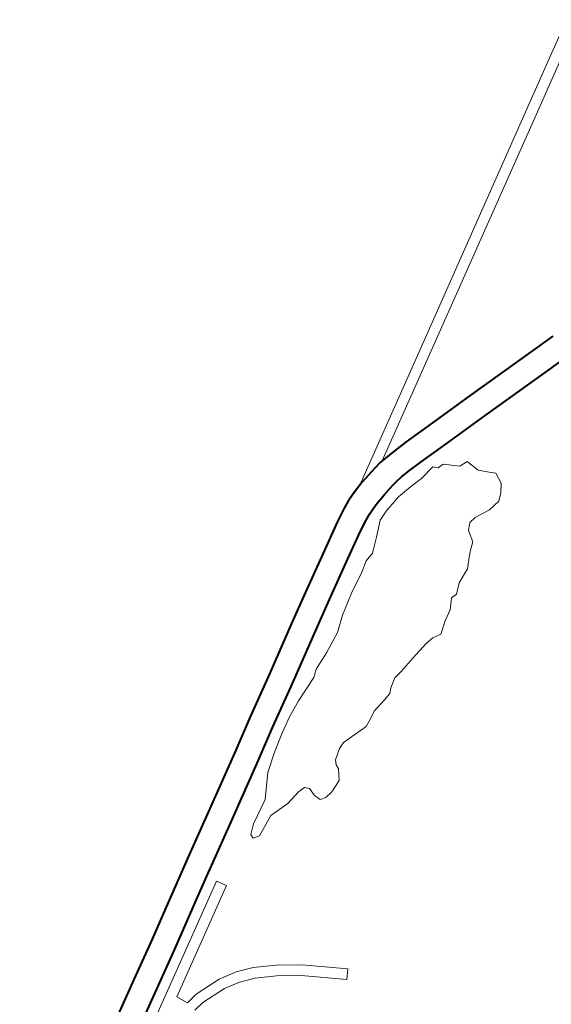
# Model space of a CAD drawing. Header units: metres. Extents: x 148316 to 148653, y 486436 to 486744.
# Tile 47 of 87: x 148538.97 to 148541.96, y 486723.12 to 486728.67. Entities that reach past the tile are written whole.
import ezdxf

# ---------------------------------------------------------------- set-up
doc = ezdxf.new("R2010")
doc.units = ezdxf.units.M
doc.header["$MEASUREMENT"] = 0
for name, color, linetype, lineweight in [('WVB-pen-brm-dik 018', 6, 'Continuous', 13), ('WVB-pen-dik 035', 1, 'Continuous', 40), ('WVB-raster-60%', 253, 'Continuous', 30), ('WVB-tekst-dik 035', 1, 'Continuous', 40)]:
    doc.layers.add(name, color=color, linetype=linetype, lineweight=lineweight)
doc.styles.add('1 200   cursief   0.18', font='ITALICS.shx', dxfattribs={"height": 0.36})

# ---------------------------------------------------------------- blocks, each defined once
blk = doc.blocks.new('INZET')
at = {"layer": 'WVB-pen-brm-dik 018'}
for p, q in [((-0.091581, -0.014273), (-0.088157, -0.012237)), ((-0.088157, -0.012237), (-0.091581, -0.014273)), ((-0.088004, -0.012495), (-0.091428, -0.014531)), ((-0.091428, -0.014531), (-0.088004, -0.012495)), ((-0.09776, -0.017928), (-0.091581, -0.014273)), ((-0.091581, -0.014273), (-0.09776, -0.017928)), ((-0.091428, -0.014531), (-0.097608, -0.018186)), ((-0.097608, -0.018186), (-0.091428, -0.014531)), ((-0.102, -0.02043), (-0.09776, -0.017928)), ((-0.09776, -0.017928), (-0.102, -0.02043)), ((-0.097608, -0.018186), (-0.101085, -0.020238)), ((-0.101085, -0.020238), (-0.097608, -0.018186)), ((-0.101085, -0.020238), (-0.100966, -0.020225)), ((-0.100966, -0.020225), (-0.100652, -0.020208)), ((-0.100652, -0.020208), (-0.10022, -0.020194)), ((-0.10022, -0.020194), (-0.099311, -0.020189)), ((-0.099311, -0.020189), (-0.098034, -0.020178)), ((-0.098034, -0.020178), (-0.095744, -0.02017)), ((-0.095744, -0.02017), (-0.095132, -0.02017)), ((-0.102321, -0.020533), (-0.102155, -0.020475)), ((-0.102155, -0.020475), (-0.102, -0.02043)), ((-0.102, -0.02043), (-0.101917, -0.020405)), ((-0.101917, -0.020405), (-0.101746, -0.020365)), ((-0.101746, -0.020365), (-0.101522, -0.020313)), ((-0.101522, -0.020313), (-0.101351, -0.020278)), ((-0.101351, -0.020278), (-0.101172, -0.020248)), ((-0.101172, -0.020248), (-0.101085, -0.020238)), ((-0.103105, -0.0209), (-0.102732, -0.020706)), ((-0.102732, -0.020706), (-0.102523, -0.020607)), ((-0.102523, -0.020607), (-0.102321, -0.020533)), ((-0.104028, -0.021435), (-0.103105, -0.0209)), ((-0.101586, -0.021047), (-0.101738, -0.021082)), ((-0.101372, -0.020997), (-0.101586, -0.021047)), ((-0.101224, -0.020966), (-0.101372, -0.020997)), ((-0.101075, -0.020942), (-0.101224, -0.020966)), ((-0.100907, -0.020922), (-0.101075, -0.020942)), ((-0.100622, -0.020907), (-0.100907, -0.020922)), ((-0.100207, -0.020894), (-0.100622, -0.020907)), ((-0.099306, -0.020889), (-0.100207, -0.020894)), ((-0.098029, -0.020878), (-0.099306, -0.020889)), ((-0.095743, -0.02087), (-0.098029, -0.020878)), ((-0.094732, -0.02087), (-0.095743, -0.02087)), ((-0.102422, -0.021333), (-0.102754, -0.021506)), ((-0.102253, -0.021254), (-0.102422, -0.021333)), ((-0.102086, -0.021192), (-0.102253, -0.021254)), ((-0.101941, -0.021142), (-0.102086, -0.021192)), ((-0.101738, -0.021082), (-0.101941, -0.021142)), ((-0.101295, -0.021329), (-0.101812, -0.021455)), ((-0.101812, -0.021455), (-0.101295, -0.021329)), ((-0.100858, -0.021298), (-0.101295, -0.021329)), ((-0.101295, -0.021329), (-0.100858, -0.021298)), ((-0.10047, -0.021282), (-0.100858, -0.021298)), ((-0.100858, -0.021298), (-0.10047, -0.021282)), ((-0.100018, -0.021204), (-0.10047, -0.021282)), ((-0.10047, -0.021282), (-0.100018, -0.021204)), ((-0.099921, -0.021314), (-0.100018, -0.021204)), ((-0.100018, -0.021204), (-0.099921, -0.021314)), ((-0.099743, -0.021314), (-0.099921, -0.021314)), ((-0.099921, -0.021314), (-0.099743, -0.021314)), ((-0.099387, -0.021627), (-0.099743, -0.021314)), ((-0.099743, -0.021314), (-0.099387, -0.021627)), ((-0.104988, -0.022002), (-0.104028, -0.021435)), ((-0.102754, -0.021506), (-0.103674, -0.022039)), ((-0.102104, -0.021565), (-0.102459, -0.021894)), ((-0.102459, -0.021894), (-0.102104, -0.021565)), ((-0.101812, -0.021455), (-0.102104, -0.021565)), ((-0.102104, -0.021565), (-0.101812, -0.021455)), ((-0.102459, -0.021894), (-0.102815, -0.022192)), ((-0.102815, -0.022192), (-0.102459, -0.021894)), ((-0.099144, -0.021643), (-0.099387, -0.021627)), ((-0.099387, -0.021627), (-0.099144, -0.021643)), ((-0.099031, -0.02202), (-0.099144, -0.021643)), ((-0.099144, -0.021643), (-0.099031, -0.02202)), ((-0.105838, -0.022499), (-0.104988, -0.022002)), ((-0.103674, -0.022039), (-0.104634, -0.022605)), ((-0.098773, -0.022286), (-0.099031, -0.02202)), ((-0.099031, -0.02202), (-0.098773, -0.022286)), ((-0.10309, -0.02227), (-0.103365, -0.022459)), ((-0.103365, -0.022459), (-0.10309, -0.02227)), ((-0.102815, -0.022192), (-0.10309, -0.02227)), ((-0.10309, -0.02227), (-0.102815, -0.022192)), ((-0.098675, -0.02238), (-0.098773, -0.022286)), ((-0.098773, -0.022286), (-0.098675, -0.02238)), ((-0.098724, -0.022694), (-0.098675, -0.02238)), ((-0.098675, -0.02238), (-0.098724, -0.022694)), ((-0.107129, -0.023276), (-0.105838, -0.022499)), ((-0.104634, -0.022605), (-0.105481, -0.023101)), ((-0.103365, -0.022459), (-0.103947, -0.022772)), ((-0.103947, -0.022772), (-0.103365, -0.022459)), ((-0.098886, -0.022914), (-0.098724, -0.022694)), ((-0.098724, -0.022694), (-0.098886, -0.022914)), ((-0.103947, -0.022772), (-0.104513, -0.023133)), ((-0.104513, -0.023133), (-0.103947, -0.022772)), ((-0.099064, -0.02307), (-0.098886, -0.022914)), ((-0.098886, -0.022914), (-0.099064, -0.02307)), ((-0.10829, -0.023951), (-0.107129, -0.023276)), ((-0.105481, -0.023101), (-0.106773, -0.023879)), ((-0.104513, -0.023133), (-0.104917, -0.023447)), ((-0.104917, -0.023447), (-0.104513, -0.023133)), ((-0.100325, -0.023572), (-0.100244, -0.023243)), ((-0.100244, -0.023243), (-0.100325, -0.023572)), ((-0.100244, -0.023243), (-0.100082, -0.023086)), ((-0.100082, -0.023086), (-0.100244, -0.023243)), ((-0.100082, -0.023086), (-0.099872, -0.023055)), ((-0.099872, -0.023055), (-0.100082, -0.023086)), ((-0.099872, -0.023055), (-0.099419, -0.023117)), ((-0.099419, -0.023117), (-0.099872, -0.023055)), ((-0.099419, -0.023117), (-0.099064, -0.02307)), ((-0.099064, -0.02307), (-0.099419, -0.023117)), ((-0.104917, -0.023447), (-0.105499, -0.023729)), ((-0.105499, -0.023729), (-0.104917, -0.023447)), ((-0.105499, -0.023729), (-0.106, -0.023933)), ((-0.106, -0.023933), (-0.105499, -0.023729)), ((-0.100891, -0.024106), (-0.100618, -0.023829)), ((-0.100618, -0.023829), (-0.100891, -0.024106)), ((-0.100618, -0.023829), (-0.100519, -0.023729)), ((-0.100519, -0.023729), (-0.100618, -0.023829)), ((-0.100519, -0.023729), (-0.100325, -0.023572)), ((-0.100325, -0.023572), (-0.100519, -0.023729)), ((-0.109168, -0.024483), (-0.10829, -0.023951)), ((-0.106773, -0.023879), (-0.107933, -0.024553)), ((-0.106195, -0.02409), (-0.106922, -0.024372)), ((-0.106922, -0.024372), (-0.106195, -0.02409)), ((-0.106, -0.023933), (-0.106195, -0.02409)), ((-0.106195, -0.02409), (-0.106, -0.023933)), ((-0.101311, -0.024294), (-0.100891, -0.024106)), ((-0.100891, -0.024106), (-0.101311, -0.024294)), ((-0.106922, -0.024372), (-0.107407, -0.024607)), ((-0.107407, -0.024607), (-0.106922, -0.024372)), ((-0.101554, -0.024513), (-0.101311, -0.024294)), ((-0.101311, -0.024294), (-0.101554, -0.024513)), ((-0.110793, -0.025445), (-0.109168, -0.024483)), ((-0.107933, -0.024553), (-0.108808, -0.025084)), ((-0.107407, -0.024607), (-0.107844, -0.024858)), ((-0.107844, -0.024858), (-0.107407, -0.024607)), ((-0.101958, -0.024764), (-0.101732, -0.024513)), ((-0.101732, -0.024513), (-0.101958, -0.024764)), ((-0.101732, -0.024513), (-0.101554, -0.024513)), ((-0.101554, -0.024513), (-0.101732, -0.024513)), ((-0.107844, -0.024858), (-0.108313, -0.025156)), ((-0.108313, -0.025156), (-0.107844, -0.024858)), ((-0.102572, -0.025172), (-0.102249, -0.024937)), ((-0.102249, -0.024937), (-0.102572, -0.025172)), ((-0.102249, -0.024937), (-0.101958, -0.024764)), ((-0.101958, -0.024764), (-0.102249, -0.024937)), ((-0.108808, -0.025084), (-0.110439, -0.026049)), ((-0.108313, -0.025156), (-0.108798, -0.025517)), ((-0.108798, -0.025517), (-0.108313, -0.025156)), ((-0.103607, -0.025266), (-0.103041, -0.025141)), ((-0.103041, -0.025141), (-0.103607, -0.025266)), ((-0.103041, -0.025141), (-0.102815, -0.025125)), ((-0.102815, -0.025125), (-0.103041, -0.025141)), ((-0.102815, -0.025125), (-0.102572, -0.025172)), ((-0.102572, -0.025172), (-0.102815, -0.025125)), ((-0.111971, -0.026131), (-0.110793, -0.025445)), ((-0.104594, -0.02558), (-0.104335, -0.025423)), ((-0.104335, -0.025423), (-0.104594, -0.02558)), ((-0.104335, -0.025423), (-0.104092, -0.025376)), ((-0.104092, -0.025376), (-0.104335, -0.025423)), ((-0.104092, -0.025376), (-0.103607, -0.025266)), ((-0.103607, -0.025266), (-0.104092, -0.025376)), ((-0.108798, -0.025517), (-0.109299, -0.026097)), ((-0.109299, -0.026097), (-0.108798, -0.025517)), ((-0.105354, -0.025846), (-0.104933, -0.025752)), ((-0.104933, -0.025752), (-0.105354, -0.025846)), ((-0.104933, -0.025752), (-0.104707, -0.025705)), ((-0.104707, -0.025705), (-0.104933, -0.025752)), ((-0.104707, -0.025705), (-0.104594, -0.02558)), ((-0.104594, -0.02558), (-0.104707, -0.025705)), ((-0.110439, -0.026049), (-0.111615, -0.026733)), ((-0.10579, -0.026066), (-0.105548, -0.025956)), ((-0.105548, -0.025956), (-0.10579, -0.026066)), ((-0.105548, -0.025956), (-0.105354, -0.025846)), ((-0.105354, -0.025846), (-0.105548, -0.025956)), ((-0.113205, -0.026872), (-0.111971, -0.026131)), ((-0.109299, -0.026097), (-0.109962, -0.026458)), ((-0.109962, -0.026458), (-0.109299, -0.026097)), ((-0.107035, -0.026333), (-0.10676, -0.026144)), ((-0.10676, -0.026144), (-0.107035, -0.026333)), ((-0.10676, -0.026144), (-0.106566, -0.026066)), ((-0.106566, -0.026066), (-0.10676, -0.026144)), ((-0.106566, -0.026066), (-0.10579, -0.026066)), ((-0.10579, -0.026066), (-0.106566, -0.026066)), ((-0.109962, -0.026458), (-0.110205, -0.026662)), ((-0.110205, -0.026662), (-0.109962, -0.026458)), ((-0.110027, -0.026835), (-0.109428, -0.026552)), ((-0.109428, -0.026552), (-0.110027, -0.026835)), ((-0.109428, -0.026552), (-0.109154, -0.026552)), ((-0.109154, -0.026552), (-0.109428, -0.026552)), ((-0.109154, -0.026552), (-0.108846, -0.026552)), ((-0.108846, -0.026552), (-0.109154, -0.026552)), ((-0.108846, -0.026552), (-0.10841, -0.026458)), ((-0.10841, -0.026458), (-0.108846, -0.026552)), ((-0.10841, -0.026458), (-0.1082, -0.026458)), ((-0.1082, -0.026458), (-0.10841, -0.026458)), ((-0.1082, -0.026458), (-0.108103, -0.026568)), ((-0.108103, -0.026568), (-0.1082, -0.026458)), ((-0.108103, -0.026568), (-0.108103, -0.026803)), ((-0.108103, -0.026803), (-0.108103, -0.026568)), ((-0.107294, -0.026866), (-0.107116, -0.026584)), ((-0.107116, -0.026584), (-0.107294, -0.026866)), ((-0.107116, -0.026584), (-0.1071, -0.026458)), ((-0.1071, -0.026458), (-0.107116, -0.026584)), ((-0.1071, -0.026458), (-0.107035, -0.026333)), ((-0.107035, -0.026333), (-0.1071, -0.026458)), ((-0.114173, -0.027446), (-0.113205, -0.026872)), ((-0.111615, -0.026733), (-0.111909, -0.02691)), ((-0.110205, -0.026662), (-0.110205, -0.026788)), ((-0.110205, -0.026788), (-0.110205, -0.026662)), ((-0.110205, -0.026788), (-0.110027, -0.026835)), ((-0.110027, -0.026835), (-0.110205, -0.026788)), ((-0.108103, -0.026803), (-0.108038, -0.026991)), ((-0.108038, -0.026991), (-0.108103, -0.026803)), ((-0.10765, -0.027007), (-0.107294, -0.026866)), ((-0.107294, -0.026866), (-0.10765, -0.027007)), ((-0.111909, -0.02691), (-0.112847, -0.027473)), ((-0.108038, -0.026991), (-0.107876, -0.027038)), ((-0.107876, -0.027038), (-0.108038, -0.026991)), ((-0.107876, -0.027038), (-0.10765, -0.027007)), ((-0.10765, -0.027007), (-0.107876, -0.027038)), ((-0.111748, -0.027175), (-0.115318, -0.029277)), ((-0.115318, -0.029277), (-0.111748, -0.027175)), ((-0.114552, -0.029175), (-0.111596, -0.027434)), ((-0.111596, -0.027434), (-0.114552, -0.029175)), ((-0.111596, -0.027434), (-0.111748, -0.027175)), ((-0.111748, -0.027175), (-0.111596, -0.027434)), ((-0.115251, -0.028082), (-0.114173, -0.027446)), ((-0.112847, -0.027473), (-0.113817, -0.028048)), ((-0.116534, -0.028828), (-0.115251, -0.028082)), ((-0.113817, -0.028048), (-0.114898, -0.028686)), ((-0.114898, -0.028686), (-0.115809, -0.029216)), ((-0.114403, -0.029482), (-0.114552, -0.029175)), ((-0.114552, -0.029175), (-0.114403, -0.029482)), ((-0.114063, -0.029429), (-0.114403, -0.029482)), ((-0.114403, -0.029482), (-0.114063, -0.029429)), ((-0.113284, -0.029464), (-0.114063, -0.029429)), ((-0.114063, -0.029429), (-0.113284, -0.029464)), ((-0.112782, -0.029572), (-0.113284, -0.029464)), ((-0.113284, -0.029464), (-0.112782, -0.029572)), ((-0.112317, -0.029751), (-0.112782, -0.029572)), ((-0.112782, -0.029572), (-0.112317, -0.029751)), ((-0.114356, -0.029779), (-0.114047, -0.02973)), ((-0.114047, -0.02973), (-0.114356, -0.029779)), ((-0.114047, -0.02973), (-0.113323, -0.029763)), ((-0.113323, -0.029763), (-0.114047, -0.02973)), ((-0.113323, -0.029763), (-0.112868, -0.02986)), ((-0.112868, -0.02986), (-0.113323, -0.029763)), ((-0.112868, -0.02986), (-0.112445, -0.030023)), ((-0.112445, -0.030023), (-0.112868, -0.02986)), ((-0.111754, -0.030068), (-0.112317, -0.029751)), ((-0.112317, -0.029751), (-0.111754, -0.030068)), ((-0.112445, -0.030023), (-0.111915, -0.030321)), ((-0.111915, -0.030321), (-0.112445, -0.030023)), ((-0.111162, -0.030486), (-0.111754, -0.030068)), ((-0.111754, -0.030068), (-0.111162, -0.030486)), ((-0.111915, -0.030321), (-0.111346, -0.030723)), ((-0.111346, -0.030723), (-0.111915, -0.030321)), ((-0.110166, -0.031327), (-0.111162, -0.030486)), ((-0.111162, -0.030486), (-0.110166, -0.031327)), ((-0.111346, -0.030723), (-0.11036, -0.031556)), ((-0.11036, -0.031556), (-0.111346, -0.030723)), ((-0.11036, -0.031556), (-0.110166, -0.031327)), ((-0.110166, -0.031327), (-0.11036, -0.031556))]:
    blk.add_line(p, q, dxfattribs=at)
at = {"layer": 'WVB-pen-dik 035', "flags": 128}
for points in [[(-0.095132, -0.02017), (-0.095744, -0.02017), (-0.098034, -0.020178), (-0.099311, -0.020189), (-0.10022, -0.020194), (-0.100652, -0.020208), (-0.100966, -0.020225), (-0.101085, -0.020238)], [(-0.102, -0.02043), (-0.102155, -0.020475), (-0.102321, -0.020533), (-0.102523, -0.020607), (-0.102732, -0.020706), (-0.103105, -0.0209)], [(-0.101085, -0.020238), (-0.101172, -0.020248), (-0.101351, -0.020278), (-0.101522, -0.020313), (-0.101746, -0.020365), (-0.101917, -0.020405), (-0.102, -0.02043)], [(-0.103105, -0.0209), (-0.104028, -0.021435), (-0.104988, -0.022002), (-0.105838, -0.022499), (-0.107129, -0.023276), (-0.10829, -0.023951), (-0.109168, -0.024483), (-0.110793, -0.025445), (-0.111971, -0.026131), (-0.113205, -0.026872), (-0.114173, -0.027446), (-0.115251, -0.028082), (-0.116534, -0.028828), (-0.117797, -0.029597), (-0.11906, -0.030333), (-0.119977, -0.030885), (-0.121046, -0.03152), (-0.122079, -0.032121)], [(-0.102754, -0.021506), (-0.102422, -0.021333), (-0.102253, -0.021254), (-0.102086, -0.021192), (-0.101941, -0.021142), (-0.101738, -0.021082), (-0.101586, -0.021047), (-0.101372, -0.020997), (-0.101224, -0.020966), (-0.101075, -0.020942), (-0.100907, -0.020922), (-0.100622, -0.020907), (-0.100207, -0.020894), (-0.099306, -0.020889), (-0.098029, -0.020878), (-0.095743, -0.02087), (-0.094732, -0.02087)], [(-0.111909, -0.02691), (-0.111615, -0.026733), (-0.110439, -0.026049), (-0.108808, -0.025084), (-0.107933, -0.024553), (-0.106773, -0.023879), (-0.105481, -0.023101), (-0.104634, -0.022605), (-0.103674, -0.022039), (-0.102754, -0.021506)], [(-0.115809, -0.029216), (-0.114898, -0.028686), (-0.113817, -0.028048), (-0.112847, -0.027473), (-0.111909, -0.02691)]]:
    blk.add_lwpolyline(points, dxfattribs=at)
at = {"layer": 'WVB-tekst-dik 035', "style": '1 200   cursief   0.18'}
blk.add_text('NOORDERPLASSEN', height=0.0024, dxfattribs=at).set_placement((-0.110845, -0.040988))

msp = doc.modelspace()

# ---------------------------------------------------------------- block references
at = {"layer": 'WVB-raster-60%', "xscale": 200, "yscale": 200, "zscale": 200, "rotation": 35.4407035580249}
msp.add_blockref('INZET', (148555.136, 486741.2042), dxfattribs=at)

doc.saveas('drawing.dxf')
